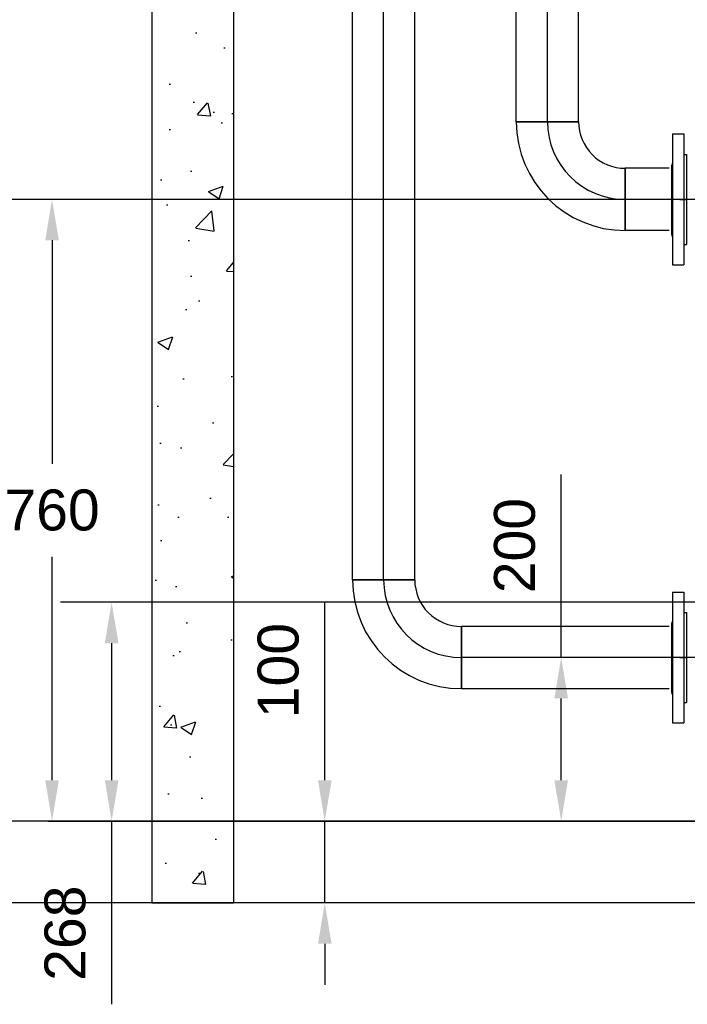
# Model space of a CAD drawing. Extents: x -156717 to 425753, y -51191 to 363295.
# Tile 63 of 256: x 67444 to 68260, y 113108 to 114312. Entities that reach past the tile are written whole.
import ezdxf
from ezdxf.enums import TextEntityAlignment as Align
from ezdxf.lldxf.tags import DXFTag

# ---------------------------------------------------------------- set-up
doc = ezdxf.new("R2010")
doc.units = 0
doc.header["$LTSCALE"] = 50
doc.linetypes.add('CENTER', pattern=[2, 1.25, -0.25, 0.25, -0.25])
doc.layers.get('0').update_dxf_attribs({"linetype": 'CONTINUOUS'})
doc.layers.get('Defpoints').update_dxf_attribs({"linetype": 'CONTINUOUS'})
for name, color, linetype in [('WL561---_AANVOER_D', 20, 'CONTINUOUS'), ('WL561---_AANVOER_HARTLIJ', 8, 'CONTINUOUS'), ('WL561---_CV-D', 2, 'CONTINUOUS'), ('WL561---_RETOUR_D', 21, 'CONTINUOUS'), ('WL561---_RETOUR_HARTLIJN', 8, 'CONTINUOUS')]:
    doc.layers.add(name, color=color, linetype=linetype)
doc.layers.add('WM$5----_HULPRUIMTE', color=1, linetype='CONTINUOUS', plot=False)
doc.styles.add('BURO-025', font='ARIAL.TTF', dxfattribs={"height": 125})
doc.styles.get("Standard").update_dxf_attribs({"font": 'ARIAL.TTF'})
tags = doc.linetypes.add('CENTER2', pattern=[28.575, 19.05, -3.175, 3.175, -3.175]).pattern_tags.tags
tags[10:11] = [DXFTag(74, 4), DXFTag(75, 0), DXFTag(340, '0'), DXFTag(46, 1.0), DXFTag(50, 0.0), DXFTag(44, 0.0), DXFTag(45, 0.0)]
tags[8:9] = [DXFTag(74, 4), DXFTag(75, 0), DXFTag(340, '0'), DXFTag(46, 1.0), DXFTag(50, 0.0), DXFTag(44, 0.0), DXFTag(45, 0.0)]
tags[6:7] = [DXFTag(74, 4), DXFTag(75, 0), DXFTag(340, '0'), DXFTag(46, 1.0), DXFTag(50, 0.0), DXFTag(44, 0.0), DXFTag(45, 0.0)]
tags[4:5] = [DXFTag(74, 4), DXFTag(75, 0), DXFTag(340, '0'), DXFTag(46, 1.0), DXFTag(50, 0.0), DXFTag(44, 0.0), DXFTag(45, 0.0)]
doc.dimstyles.new('ISO-25', dxfattribs={"dimtxt": 2.5, "dimasz": 2.5, "dimexe": 1.25, "dimexo": 0.625, "dimtad": 1, "dimtih": 1, "dimdec": 4, "dimdsep": 46, "dimtxsty": 'Standard', "dimcen": 2.5, "dimadec": 0, "dimazin": 0, "dimtfac": 1, "dimtdec": 4, "dimtmove": 0, "dimatfit": 3, "dimfxl": 0, "dimtvp": 1, "dimtolj": 1, "dimtzin": 0, "dimarcsym": 0})

# ---------------------------------------------------------------- blocks, each defined once
blk = doc.blocks.new('*D772')
at = {"layer": 'Defpoints', "color": 0, "transparency": 16777216}
for p in [(68853.7, 114092), (67483.2, 113332), (68853.7, 113332)]:
    blk.add_point(p, dxfattribs=at)
at = {"layer": 'WL561---_CV-D', "color": 0, "lineweight": -2, "transparency": 16777216}
for p, q in [((68822.4, 114092), (67420.7, 114092)), ((67483.2, 114042), (67483.2, 113768.8)), ((67483.2, 113382), (67483.2, 113655.2)), ((68822.4, 113332), (67420.7, 113332))]:
    blk.add_line(p, q, dxfattribs=at)
at = {"layer": 'WL561---_CV-D', "color": 0, "transparency": 16777216}
for points in [[(67474.9, 114042), (67491.5, 114042), (67483.2, 114092)], [(67474.9, 113382), (67491.5, 113382), (67483.2, 113332)]]:
    blk.add_solid(points, dxfattribs=at)
at = {"layer": 'WL561---_CV-D', "color": 0, "transparency": 16777216, "insert": (67483.2, 113712), "char_height": 50, "attachment_point": 5}
blk.add_mtext('\\A1;760', dxfattribs=at)
blk = doc.blocks.new('*D775')
at = {"layer": 'Defpoints', "color": 0, "transparency": 16777216}
for p in [(68946.6, 113599.5), (67556, 113332), (68946.6, 113332)]:
    blk.add_point(p, dxfattribs=at)
at = {"layer": 'WL561---_CV-D', "color": 0, "lineweight": -2, "transparency": 16777216}
for p, q in [((68915.3, 113599.5), (67493.5, 113599.5)), ((67556, 113549.5), (67556, 113382)), ((68915.3, 113332), (67493.5, 113332)), ((67556, 113332), (67556, 113108.1))]:
    blk.add_line(p, q, dxfattribs=at)
at = {"layer": 'WL561---_CV-D', "color": 0, "transparency": 16777216}
for points in [[(67547.7, 113549.5), (67564.4, 113549.5), (67556, 113599.5)], [(67547.7, 113382), (67564.4, 113382), (67556, 113332)]]:
    blk.add_solid(points, dxfattribs=at)
at = {"layer": 'WL561---_CV-D', "color": 0, "transparency": 16777216, "insert": (67499.3, 113195), "char_height": 50, "attachment_point": 5, "rotation": 90}
blk.add_mtext('\\A1;268', dxfattribs=at)
blk = doc.blocks.new('*U949')
at = {"color": 0, "ltscale": 10}
for p, q in [((-95, -38.05, -1660.95), (-95, 38.05, -1660.95)), ((38.05, -95, -1660.95), (-38.05, -95, -1660.95))]:
    blk.add_line(p, q, dxfattribs=at)
for radius, start in [(133.05, 0), (56.95, 360)]:
    blk.add_arc((-95, -95, -1660.95), radius, start, 90, dxfattribs=at)
at = {"layer": 'WL561---_AANVOER_HARTLIJ', "linetype": 'CENTER2'}
blk.add_arc((-95, -95, -1660.95), 95, 0, 90, dxfattribs=at)
at = {"layer": 'WL561---_AANVOER_D', "color": 2, "style": 'BURO-025'}
blk.add_attdef('POSNR', text='', height=125, dxfattribs=at).set_placement((0, 0), align=Align.MIDDLE)
blk = doc.blocks.new('*U950')
at = {"color": 0, "ltscale": 10}
for p, q in [((13, 38.1, -1660.9), (66.9, 38.1, -1660.9)), ((66.9, 38.1, -1660.9), (66.9, -38.1, -1660.9)), ((13, -38.1, -1660.9), (66.9, -38.1, -1660.9))]:
    blk.add_line(p, q, dxfattribs=at)
at = {"layer": 'WL561---_AANVOER_HARTLIJ', "linetype": 'CENTER2'}
blk.add_line((0, 0, -1660.9), (66.9, 0, -1660.9), dxfattribs=at)
at = {"layer": 'WL561---_AANVOER_D', "color": 2, "style": 'BURO-025'}
blk.add_attdef('POSNR', text='', height=125, dxfattribs=at).set_placement((0, 0), align=Align.MIDDLE)
blk = doc.blocks.new('*U951')
at = {"color": 0, "ltscale": 10}
for p, q in [((13, 38.1, -1660.9), (267.1, 38.1, -1660.9)), ((267.1, 38.1, -1660.9), (267.1, -38.1, -1660.9)), ((13, -38.1, -1660.9), (267.1, -38.1, -1660.9))]:
    blk.add_line(p, q, dxfattribs=at)
at = {"layer": 'WL561---_RETOUR_HARTLIJN', "linetype": 'CENTER2'}
blk.add_line((0, 0, -1660.9), (267.1, 0, -1660.9), dxfattribs=at)
at = {"layer": 'WL561---_RETOUR_D', "color": 2, "style": 'BURO-025'}
blk.add_attdef('POSNR', text='', height=125, dxfattribs=at).set_placement((0, 0), align=Align.MIDDLE)
blk = doc.blocks.new('*U952')
at = {"color": 0, "ltscale": 10}
for p, q in [((-95, -38.05, -1660.95), (-95, 38.05, -1660.95)), ((38.05, -95, -1660.95), (-38.05, -95, -1660.95))]:
    blk.add_line(p, q, dxfattribs=at)
for radius, start in [(133.05, 0), (56.95, 360)]:
    blk.add_arc((-95, -95, -1660.95), radius, start, 90, dxfattribs=at)
at = {"layer": 'WL561---_RETOUR_HARTLIJN', "linetype": 'CENTER2'}
blk.add_arc((-95, -95, -1660.95), 95, 0, 90, dxfattribs=at)
at = {"layer": 'WL561---_RETOUR_D', "color": 2, "style": 'BURO-025'}
blk.add_attdef('POSNR', text='', height=125, dxfattribs=at).set_placement((0, 0), align=Align.MIDDLE)
blk = doc.blocks.new('*U955')
at = {"color": 0, "ltscale": 10}
for p, q in [((0, 38.1, -1660.9), (2359.7, 38.1, -1660.9)), ((0, -38, -1660.9), (0, 38.1, -1660.9)), ((0, -38, -1660.9), (2359.7, -38, -1660.9))]:
    blk.add_line(p, q, dxfattribs=at)
at = {"layer": 'WL561---_RETOUR_HARTLIJN', "linetype": 'CENTER2'}
blk.add_line((0, 0, -1660.9), (2359.7, 0, -1660.9), dxfattribs=at)
at = {"layer": 'WL561---_RETOUR_D', "color": 2, "style": 'BURO-025'}
blk.add_attdef('POSNR', text='', height=125, dxfattribs=at).set_placement((0, 0), align=Align.MIDDLE)
blk = doc.blocks.new('*U957')
at = {"color": 0, "ltscale": 10}
for p, q in [((0, 38.05, -1660.95), (1600, 38.05, -1660.95)), ((0, -38.05, -1660.95), (0, 38.05, -1660.95)), ((0, -38.05, -1660.95), (1600, -38.05, -1660.95))]:
    blk.add_line(p, q, dxfattribs=at)
at = {"layer": 'WL561---_AANVOER_HARTLIJ', "linetype": 'CENTER2'}
blk.add_line((0, 0, -1660.95), (1600, 0, -1660.95), dxfattribs=at)
at = {"layer": 'WL561---_AANVOER_D', "color": 2, "style": 'BURO-025'}
blk.add_attdef('POSNR', text='', height=125, dxfattribs=at).set_placement((0, 0), align=Align.MIDDLE)
blk = doc.blocks.new('*D958')
at = {"layer": 'Defpoints', "color": 0, "transparency": 16777216}
for p in [(68105.5, 113532), (68653.2, 113532), (68668.8, 113332)]:
    blk.add_point(p, dxfattribs=at)
at = {"layer": 'WL561---_CV-D', "color": 0, "lineweight": -2, "transparency": 16777216}
for p, q in [((68105.5, 113532), (68105.5, 113755.6)), ((68621.9, 113532), (68043, 113532)), ((68105.5, 113382), (68105.5, 113482)), ((68637.6, 113332), (68043, 113332))]:
    blk.add_line(p, q, dxfattribs=at)
at = {"layer": 'WL561---_CV-D', "color": 0, "transparency": 16777216}
for points in [[(68097.1, 113482), (68113.8, 113482), (68105.5, 113532)], [(68097.1, 113382), (68113.8, 113382), (68105.5, 113332)]]:
    blk.add_solid(points, dxfattribs=at)
at = {"layer": 'WL561---_CV-D', "color": 0, "transparency": 16777216, "insert": (68048.7, 113668.8), "char_height": 50, "attachment_point": 5, "rotation": 90}
blk.add_mtext('\\A1;200', dxfattribs=at)
blk = doc.blocks.new('*D965')
at = {"layer": 'Defpoints', "color": 0, "transparency": 16777216}
for p in [(67816.5, 113332), (67868.9, 113332), (67868.9, 113232)]:
    blk.add_point(p, dxfattribs=at)
at = {"layer": 'WL561---_CV-D', "color": 0, "lineweight": -2, "transparency": 16777216}
for p, q in [((67816.5, 113382), (67816.5, 113600.1)), ((67837.6, 113332), (67754, 113332)), ((67816.5, 113232), (67816.5, 113332)), ((67837.6, 113232), (67754, 113232)), ((67816.5, 113182), (67816.5, 113132))]:
    blk.add_line(p, q, dxfattribs=at)
at = {"layer": 'WL561---_CV-D', "color": 0, "transparency": 16777216}
for points in [[(67808.2, 113382), (67824.9, 113382), (67816.5, 113332)], [(67808.2, 113182), (67824.9, 113182), (67816.5, 113232)]]:
    blk.add_solid(points, dxfattribs=at)
at = {"layer": 'WL561---_CV-D', "color": 0, "transparency": 16777216, "insert": (67759.8, 113516), "char_height": 50, "attachment_point": 5, "rotation": 90}
blk.add_mtext('\\A1;100', dxfattribs=at)
blk = doc.blocks.new('*U1493')
at = {"color": 2, "ltscale": 10}
for p, q in [((-17, 80, -1660.94864), (-3, 80, -1660.94864)), ((-17, 80, -1660.94864), (-17, -80, -1660.94864)), ((-3, 80, -1660.94864), (-3, -80, -1660.94864)), ((-3, 55, -1660.94864), (0, 55, -1660.94864)), ((0, 55, -1660.94864), (0, -55, -1660.94864)), ((0, 55, -1660.94864), (0, -55, -1660.94864)), ((-17, 45.6775, -1660.94864), (-18, 41.86375, -1660.94864)), ((-18, -41.86375, -1660.94864), (-18, 41.86375, -1660.94864)), ((-17, -45.6775, -1660.94864), (-18, -41.86375, -1660.94864)), ((-3, -55, -1660.94864), (0, -55, -1660.94864)), ((-17, -80, -1660.94864), (-3, -80, -1660.94864))]:
    blk.add_line(p, q, dxfattribs=at)
at = {"layer": 'WL561---_RETOUR_HARTLIJN', "linetype": 'CENTER'}
blk.add_line((-8, 0, -1660.94864), (0, 0, -1660.94864), dxfattribs=at)
at = {"layer": 'WL561---_RETOUR_D', "color": 2, "style": 'BURO-025'}
blk.add_attdef('POSNR', text='', height=125, dxfattribs=at).set_placement((0, 0), align=Align.MIDDLE)
at = {"layer": 'WL561---_RETOUR_D', "color": 2, "style": 'BURO-025', "flags": 1}
blk.add_attdef('FABR', text='', height=125, dxfattribs=at).set_placement((0, 0), align=Align.MIDDLE)
blk = doc.blocks.new('*U1494')
at = {"color": 2, "ltscale": 10}
for p, q in [((-17, 80, -1660.94864), (-3, 80, -1660.94864)), ((-17, 80, -1660.94864), (-17, -80, -1660.94864)), ((-3, 80, -1660.94864), (-3, -80, -1660.94864)), ((-3, 55, -1660.94864), (0, 55, -1660.94864)), ((0, 55, -1660.94864), (0, -55, -1660.94864)), ((0, 55, -1660.94864), (0, -55, -1660.94864)), ((-17, 45.6775, -1660.94864), (-18, 41.86375, -1660.94864)), ((-18, -41.86375, -1660.94864), (-18, 41.86375, -1660.94864)), ((-17, -45.6775, -1660.94864), (-18, -41.86375, -1660.94864)), ((-3, -55, -1660.94864), (0, -55, -1660.94864)), ((-17, -80, -1660.94864), (-3, -80, -1660.94864))]:
    blk.add_line(p, q, dxfattribs=at)
at = {"layer": 'WL561---_AANVOER_HARTLIJ', "linetype": 'CENTER'}
blk.add_line((-8, 0, -1660.94864), (0, 0, -1660.94864), dxfattribs=at)
at = {"layer": 'WL561---_AANVOER_D', "color": 2, "style": 'BURO-025'}
blk.add_attdef('POSNR', text='', height=125, dxfattribs=at).set_placement((0, 0), align=Align.MIDDLE)
at = {"layer": 'WL561---_AANVOER_D', "color": 2, "style": 'BURO-025', "flags": 1}
blk.add_attdef('FABR', text='', height=125, dxfattribs=at).set_placement((0, 0), align=Align.MIDDLE)
blk = doc.blocks.new('*U1495')
at = {"ltscale": 10}
blk.add_line((1500, 2969.7), (1500, -2969.7), dxfattribs=at)

msp = doc.modelspace()

# ---------------------------------------------------------------- hatches: boundary and pattern name
at = {"layer": 'WL561---_CV-D'}
h = msp.add_hatch(dxfattribs=at)
h.set_pattern_fill('AR-CONC', color=256, style=0)
h.set_pattern_definition([(50, (0, 0), (182.18467, -15.93909), [19.05, -209.55]), (355, (0, 0), (-35.24283, 191.05664), [15.24, -167.64]), (100.451, (15.18, -1.33), (146.9425, 175.11669), [16.19, -178.09]), (46.1842, (0, 50.8), (271.07904, -42.04233), [28.575, -314.325]), (96.6356, (22.6, 47.3), (237.40423, 247.42556), [24.285, -267.135]), (351.184, (0, 50.8), (237.4046, 247.4251), [22.86, -251.46]), (21, (25.4, 38.1), (151.61488, -102.26552), [19.05, -209.55]), (326, (25.4, 38.1), (61.80203, 184.18797), [15.24, -167.64]), (71.4514, (38.03, 29.58), (213.4165, 81.92286), [16.19, -178.09]), (37.5, (0, 0), (3.088603, 84.55504), [0, -165.608, 0, -170.18, 0, -168.275]), (7.5, (0, 0), (66.81966, 100.180575), [0, -97.028, 0, -161.798, 0, -64.135]), (327.5, (-56.64, 0), (135.590595, -5.728744), [0, -63.5, 0, -198.12, 0, -262.89]), (317.5, (-82.04, 0), (148.12918, 25.42649), [0, -82.55, 0, -131.572, 0, -186.69])])
edge = h.paths.add_edge_path()
edge.add_line((67605.05255, 113232.04139), (67705.05255, 113232.04139))
edge.add_line((67605.05255, 116749.52746), (67605.05255, 113232.04139))
edge.add_line((67705.05255, 116749.52746), (67705.05255, 113232.04139))

# ---------------------------------------------------------------- linework, layer by layer
for p, q in [((67605.05255, 116749.52746), (67605.05255, 113232.04139)), ((67705.05255, 116749.52746), (67705.05255, 113232.04139)), ((67478.36859, 113331.98073), (70689.76592, 113331.98073)), ((67605.05255, 113232.04139), (67705.05255, 113232.04139))]:
    msp.add_line(p, q, dxfattribs=at)

# ---------------------------------------------------------------- block references
at = {"layer": 'WL561---_AANVOER_D'}
for name, p, rotation in [('*U957', (68088.66619, 114186.98073, 1660.94864), 90), ('*U949', (68088.66619, 114091.98073, 1660.94864), 180), ('*U950', (68250.55167, 114091.98073, 1660.94864), 180)]:
    msp.add_blockref(name, p, dxfattribs=dict(at, rotation=rotation))
msp.add_blockref('*U1494', (68258.55167, 114091.98073, 1660.94864), dxfattribs=at)
at = {"layer": 'WL561---_RETOUR_D'}
for name, p, rotation in [('*U955', (67888.47123, 113626.98073, 1660.94864), 90), ('*U952', (67888.47123, 113531.98073, 1660.94864), 180), ('*U951', (68250.55167, 113531.98073, 1660.94864), 180)]:
    msp.add_blockref(name, p, dxfattribs=dict(at, rotation=rotation))
msp.add_blockref('*U1493', (68258.55167, 113531.98073, 1660.94864), dxfattribs=at)
at = {"layer": 'WM$5----_HULPRUIMTE', "rotation": 270}
msp.add_blockref('*U1495', (68220.3182, 114731.98073), dxfattribs=at)

# ---------------------------------------------------------------- dimensions: what is measured, and where the dimension line sits
at = {"layer": 'WL561---_CV-D', "color": 1}
for base, p1, p2, picture, middle in [((67483.20157, 113331.98073), (68853.65977, 114091.98073), (68853.65977, 113331.98073), '*D772', (67483.20157, 113711.98073)), ((68105.4509, 113531.98073), (68668.82887, 113331.98073), (68653.19833, 113531.98073), '*D958', (68048.67225, 113668.80713)), ((67556.03412, 113331.98073), (68946.55955, 113599.52538), (68946.55955, 113331.98073), '*D775', (67499.25547, 113195.01791)), ((67816.53552, 113331.98073), (67868.87201, 113231.98073), (67868.87201, 113331.98073), '*D965', (67759.75687, 113516.02746))]:
    dim = msp.add_linear_dim(base=base, p1=p1, p2=p2, angle=90, dimstyle='ISO-25', override={"dimscale": 50, "dimtxt": 1, "dimasz": 1, "dimdec": 0, "dimtdec": 0}, dxfattribs=at)
    dim.commit()
    dim.dimension.update_dxf_attribs({"geometry": picture, "text_midpoint": middle})

doc.saveas('drawing.dxf')
